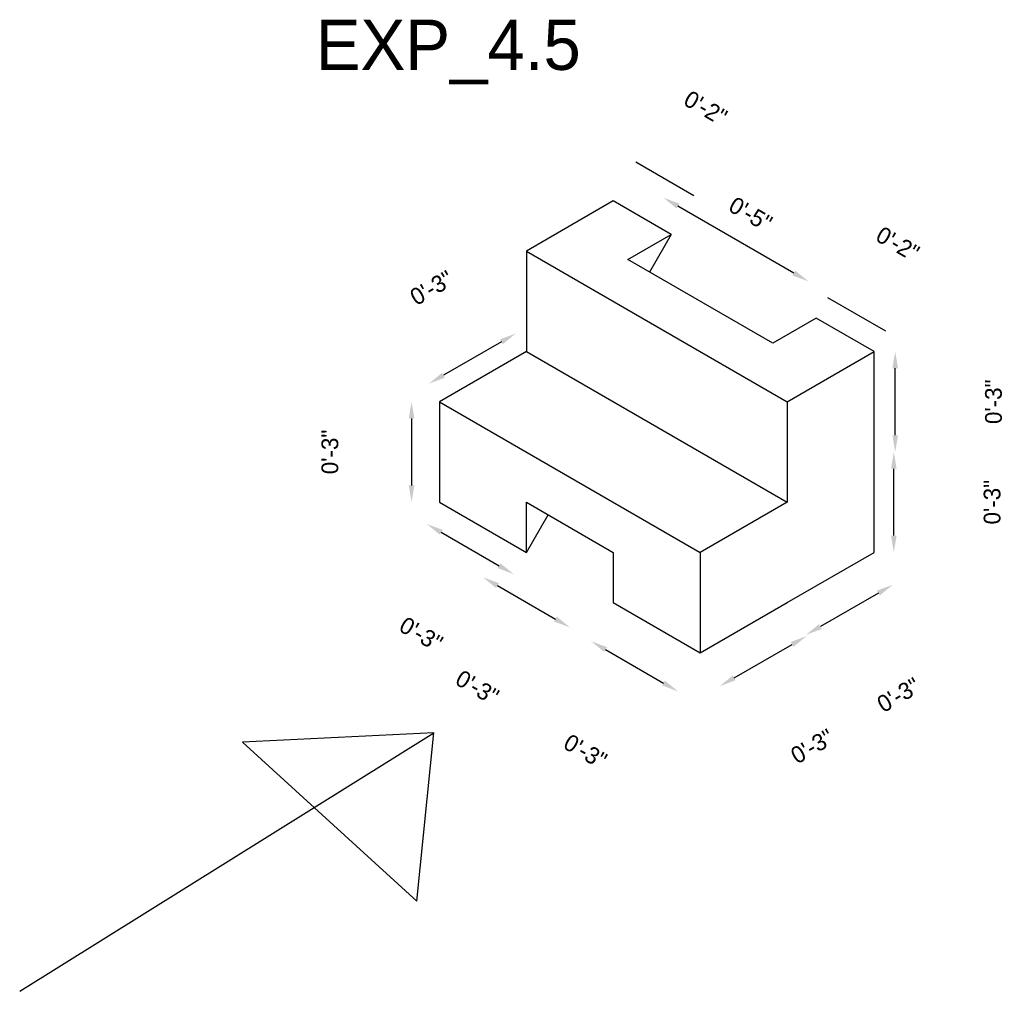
# Model space of a CAD drawing. Header units: inches. Extents: x 804 to 1464, y 1069 to 1521.
# Tile 4 of 5: x 1132 to 1162, y 1335 to 1364. Entities that reach past the tile are written whole.
import ezdxf

# ---------------------------------------------------------------- set-up
doc = ezdxf.new("R2010")
doc.units = ezdxf.units.IN
doc.dimstyles.new('ISO-25', dxfattribs={"dimtxt": 0.5, "dimasz": 0.5, "dimexe": 1.25, "dimexo": 0.625, "dimtad": 1, "dimdec": 1, "dimzin": 9, "dimlunit": 3, "dimtxsty": 'Standard', "dimcen": 2.5, "dimse1": 1, "dimse2": 1, "dimadec": 0, "dimazin": 0, "dimtfac": 1, "dimtdec": 1, "dimtmove": 2, "dimatfit": 3, "dimfxl": 1, "dimarcsym": 0})

# ---------------------------------------------------------------- blocks, each defined once
blk = doc.blocks.new('*D34')
at = {"color": 0, "lineweight": -2}
blk.add_line((1158.425, 1348.529), (1158.425, 1350.529), dxfattribs=at)
at = {"color": 0}
for points in [[(1158.342, 1350.529), (1158.509, 1350.529), (1158.425, 1351.029)], [(1158.342, 1348.529), (1158.509, 1348.529), (1158.425, 1348.029)]]:
    blk.add_solid(points, dxfattribs=at)
at = {"layer": 'Defpoints', "color": 0}
for p in [(1157.84, 1351.029), (1158.425, 1351.029), (1157.84, 1348.029)]:
    blk.add_point(p, dxfattribs=at)
at = {"color": 0, "insert": (1161.363, 1349.529), "char_height": 0.5, "attachment_point": 5, "rotation": 90}
blk.add_mtext('0\'-3"', dxfattribs=at)
blk = doc.blocks.new('*D35')
at = {"color": 0, "lineweight": -2}
blk.add_line((1158.467, 1351.529), (1158.467, 1353.529), dxfattribs=at)
at = {"color": 0}
for points in [[(1158.383, 1353.529), (1158.55, 1353.529), (1158.467, 1354.029)], [(1158.383, 1351.529), (1158.55, 1351.529), (1158.467, 1351.029)]]:
    blk.add_solid(points, dxfattribs=at)
at = {"layer": 'Defpoints', "color": 0}
for p in [(1157.84, 1354.029), (1158.467, 1354.029), (1157.84, 1351.029)]:
    blk.add_point(p, dxfattribs=at)
at = {"color": 0, "insert": (1161.404, 1352.529), "char_height": 0.5, "attachment_point": 5, "rotation": 90}
blk.add_mtext('0\'-3"', dxfattribs=at)
blk = doc.blocks.new('*D36')
at = {"color": 0, "lineweight": -2}
blk.add_line((1158.189, 1354.634), (1156.457, 1355.634), dxfattribs=at)
at = {"layer": 'Defpoints', "color": 0}
for p in [(1156.457, 1355.634), (1156.108, 1355.029), (1157.84, 1354.029)]:
    blk.add_point(p, dxfattribs=at)
at = {"color": 0, "insert": (1158.542, 1357.245), "char_height": 0.5, "attachment_point": 5, "rotation": 330}
blk.add_mtext('0\'-2"', dxfattribs=at)
blk = doc.blocks.new('*D37')
at = {"color": 0, "lineweight": -2}
blk.add_line((1155.442, 1356.375), (1151.978, 1358.375), dxfattribs=at)
at = {"color": 0}
for points in [[(1152.019, 1358.447), (1151.936, 1358.303), (1151.545, 1358.625)], [(1155.484, 1356.447), (1155.4, 1356.303), (1155.875, 1356.125)]]:
    blk.add_solid(points, dxfattribs=at)
at = {"layer": 'Defpoints', "color": 0}
for p in [(1151.545, 1358.625), (1150.479, 1356.779), (1154.809, 1354.279)]:
    blk.add_point(p, dxfattribs=at)
at = {"color": 0, "insert": (1154.147, 1358.133), "char_height": 0.5, "attachment_point": 5, "rotation": 330}
blk.add_mtext('0\'-5"', dxfattribs=at)
blk = doc.blocks.new('*D38')
at = {"color": 0, "lineweight": -2}
blk.add_line((1150.719, 1359.694), (1152.451, 1358.694), dxfattribs=at)
at = {"layer": 'Defpoints', "color": 0}
for p in [(1150.046, 1358.529), (1152.451, 1358.694), (1151.778, 1357.529)]:
    blk.add_point(p, dxfattribs=at)
at = {"color": 0, "insert": (1152.803, 1361.305), "char_height": 0.5, "attachment_point": 5, "rotation": 330}
blk.add_mtext('0\'-2"', dxfattribs=at)
blk = doc.blocks.new('*D39')
at = {"color": 0, "lineweight": -2}
blk.add_line((1146.702, 1354.32), (1144.97, 1353.32), dxfattribs=at)
at = {"color": 0}
for points in [[(1146.661, 1354.392), (1146.744, 1354.248), (1147.135, 1354.57)], [(1144.929, 1353.392), (1145.012, 1353.248), (1144.537, 1353.07)]]:
    blk.add_solid(points, dxfattribs=at)
at = {"layer": 'Defpoints', "color": 0}
for p in [(1147.448, 1354.029), (1144.537, 1353.07), (1144.85, 1352.529)]:
    blk.add_point(p, dxfattribs=at)
at = {"color": 0, "insert": (1144.618, 1355.931), "char_height": 0.5, "attachment_point": 5, "rotation": 30}
blk.add_mtext('0\'-3"', dxfattribs=at)
blk = doc.blocks.new('*D40')
at = {"color": 0, "lineweight": -2}
blk.add_line((1144.02, 1352.029), (1144.02, 1350.029), dxfattribs=at)
at = {"color": 0}
for points in [[(1143.936, 1352.029), (1144.103, 1352.029), (1144.02, 1352.529)], [(1143.936, 1350.029), (1144.103, 1350.029), (1144.02, 1349.529)]]:
    blk.add_solid(points, dxfattribs=at)
at = {"layer": 'Defpoints', "color": 0}
for p in [(1144.85, 1352.529), (1144.02, 1349.529), (1144.85, 1349.529)]:
    blk.add_point(p, dxfattribs=at)
at = {"color": 0, "insert": (1141.582, 1351.029), "char_height": 0.5, "attachment_point": 5, "rotation": 90}
blk.add_mtext('0\'-3"', dxfattribs=at)
blk = doc.blocks.new('*D41')
at = {"color": 0, "lineweight": -2}
blk.add_line((1144.907, 1348.628), (1146.639, 1347.628), dxfattribs=at)
at = {"color": 0}
for points in [[(1144.949, 1348.7), (1144.865, 1348.556), (1144.474, 1348.878)], [(1146.681, 1347.7), (1146.597, 1347.556), (1147.072, 1347.378)]]:
    blk.add_solid(points, dxfattribs=at)
at = {"layer": 'Defpoints', "color": 0}
for p in [(1144.85, 1349.529), (1147.448, 1348.029), (1147.072, 1347.378)]:
    blk.add_point(p, dxfattribs=at)
at = {"color": 0, "insert": (1144.304, 1345.584), "char_height": 0.5, "attachment_point": 5, "rotation": 330}
blk.add_mtext('0\'-3"', dxfattribs=at)
blk = doc.blocks.new('*D42')
at = {"color": 0, "lineweight": -2}
blk.add_line((1146.586, 1347.036), (1148.318, 1346.036), dxfattribs=at)
at = {"color": 0}
for points in [[(1146.628, 1347.108), (1146.544, 1346.964), (1146.153, 1347.286)], [(1148.36, 1346.108), (1148.276, 1345.964), (1148.751, 1345.786)]]:
    blk.add_solid(points, dxfattribs=at)
at = {"layer": 'Defpoints', "color": 0}
for p in [(1147.448, 1349.529), (1150.046, 1348.029), (1148.751, 1345.786)]:
    blk.add_point(p, dxfattribs=at)
at = {"color": 0, "insert": (1145.983, 1343.992), "char_height": 0.5, "attachment_point": 5, "rotation": 330}
blk.add_mtext('0\'-3"', dxfattribs=at)
blk = doc.blocks.new('*D43')
at = {"color": 0, "lineweight": -2}
blk.add_line((1149.813, 1345.126), (1151.546, 1344.126), dxfattribs=at)
at = {"color": 0}
for points in [[(1149.855, 1345.198), (1149.772, 1345.054), (1149.38, 1345.376)], [(1151.587, 1344.198), (1151.504, 1344.054), (1151.979, 1343.876)]]:
    blk.add_solid(points, dxfattribs=at)
at = {"layer": 'Defpoints', "color": 0}
for p in [(1150.046, 1346.529), (1152.644, 1345.029), (1151.979, 1343.876)]:
    blk.add_point(p, dxfattribs=at)
at = {"color": 0, "insert": (1149.211, 1342.082), "char_height": 0.5, "attachment_point": 5, "rotation": 330}
blk.add_mtext('0\'-3"', dxfattribs=at)
blk = doc.blocks.new('*D44')
at = {"color": 0, "lineweight": -2}
blk.add_line((1153.655, 1344.279), (1155.387, 1345.279), dxfattribs=at)
at = {"color": 0}
for points in [[(1155.345, 1345.351), (1155.428, 1345.207), (1155.82, 1345.529)], [(1153.613, 1344.351), (1153.696, 1344.207), (1153.222, 1344.029)]]:
    blk.add_solid(points, dxfattribs=at)
at = {"layer": 'Defpoints', "color": 0}
for p in [(1155.242, 1346.529), (1155.82, 1345.529), (1152.644, 1345.029)]:
    blk.add_point(p, dxfattribs=at)
at = {"color": 0, "insert": (1155.989, 1342.235), "char_height": 0.5, "attachment_point": 5, "rotation": 30}
blk.add_mtext('0\'-3"', dxfattribs=at)
blk = doc.blocks.new('*D45')
at = {"color": 0, "lineweight": -2}
blk.add_line((1157.965, 1346.813), (1156.233, 1345.813), dxfattribs=at)
at = {"color": 0}
for points in [[(1157.923, 1346.885), (1158.006, 1346.741), (1158.398, 1347.063)], [(1156.191, 1345.885), (1156.274, 1345.741), (1155.8, 1345.563)]]:
    blk.add_solid(points, dxfattribs=at)
at = {"layer": 'Defpoints', "color": 0}
for p in [(1157.84, 1348.029), (1155.242, 1346.529), (1155.8, 1345.563)]:
    blk.add_point(p, dxfattribs=at)
at = {"color": 0, "insert": (1158.568, 1343.769), "char_height": 0.5, "attachment_point": 5, "rotation": 30}
blk.add_mtext('0\'-3"', dxfattribs=at)

msp = doc.modelspace()

# ---------------------------------------------------------------- linework, layer by layer
for p, q in [((1150.046, 1358.529), (1147.448, 1357.029)), ((1151.778, 1357.529), (1150.046, 1358.529)), ((1150.479, 1356.779), (1151.778, 1357.529)), ((1151.778, 1357.529), (1151.129, 1356.404)), ((1147.448, 1357.029), (1155.242, 1352.529)), ((1147.448, 1357.029), (1147.448, 1354.029)), ((1154.809, 1354.279), (1150.479, 1356.779)), ((1156.108, 1355.029), (1154.809, 1354.279)), ((1157.84, 1354.029), (1156.108, 1355.029)), ((1147.448, 1354.029), (1144.85, 1352.529)), ((1147.448, 1354.029), (1155.242, 1349.529)), ((1155.242, 1352.529), (1157.84, 1354.029)), ((1157.84, 1351.029), (1157.84, 1354.029)), ((1144.85, 1352.529), (1144.85, 1349.529)), ((1144.85, 1352.529), (1152.644, 1348.029)), ((1155.242, 1352.529), (1155.242, 1349.529)), ((1157.84, 1348.029), (1157.84, 1351.029)), ((1144.85, 1349.529), (1147.448, 1348.029)), ((1147.448, 1348.029), (1147.448, 1349.529)), ((1147.448, 1349.529), (1150.046, 1348.029)), ((1155.242, 1349.529), (1152.644, 1348.029)), ((1147.448, 1348.029), (1148.098, 1349.154)), ((1150.046, 1348.029), (1150.046, 1346.529)), ((1152.644, 1348.029), (1152.644, 1345.029)), ((1155.242, 1346.529), (1157.84, 1348.029)), ((1150.046, 1346.529), (1152.644, 1345.029)), ((1152.644, 1345.029), (1155.242, 1346.529)), ((1132.314, 1334.915), (1144.685, 1342.633)), ((1144.685, 1342.633), (1138.965, 1342.354)), ((1138.965, 1342.354), (1144.174, 1337.612)), ((1144.174, 1337.612), (1144.685, 1342.633))]:
    msp.add_line(p, q)

# ---------------------------------------------------------------- texts
at = {"insert": (1141.157, 1363.944), "char_height": 1.5, "width": 8.39185, "attachment_point": 1}
msp.add_mtext('EXP_4.5', dxfattribs=at)

# ---------------------------------------------------------------- dimensions: what is measured, and where the dimension line sits
for p1, p2, distance, picture, middle in [((1150.046, 1358.529), (1151.778, 1357.529), 1.345, '*D38', (1152.803, 1361.305)), ((1154.809, 1354.279), (1150.479, 1356.779), -2.131, '*D37', (1154.147, 1358.133)), ((1157.84, 1354.029), (1156.108, 1355.029), -0.698, '*D36', (1158.542, 1357.245)), ((1147.448, 1354.029), (1144.85, 1352.529), -0.625, '*D39', (1144.618, 1355.931)), ((1157.84, 1351.029), (1157.84, 1354.029), -0.626, '*D35', (1161.404, 1352.529)), ((1144.85, 1352.529), (1144.85, 1349.529), -0.83, '*D40', (1141.582, 1351.029)), ((1157.84, 1348.029), (1157.84, 1351.029), -0.585, '*D34', (1161.363, 1349.529)), ((1144.85, 1349.529), (1147.448, 1348.029), -0.752, '*D41', (1144.304, 1345.584)), ((1147.448, 1349.529), (1150.046, 1348.029), -2.59, '*D42', (1145.983, 1343.992)), ((1157.84, 1348.029), (1155.242, 1346.529), 1.115, '*D45', (1158.568, 1343.769)), ((1150.046, 1346.529), (1152.644, 1345.029), -1.331, '*D43', (1149.211, 1342.082)), ((1152.644, 1345.029), (1155.242, 1346.529), -1.155, '*D44', (1155.989, 1342.235))]:
    dim = msp.add_aligned_dim(p1=p1, p2=p2, distance=distance, dimstyle='ISO-25')
    dim.commit()
    dim.dimension.update_dxf_attribs({"geometry": picture, "text_midpoint": middle})

doc.saveas('drawing.dxf')
